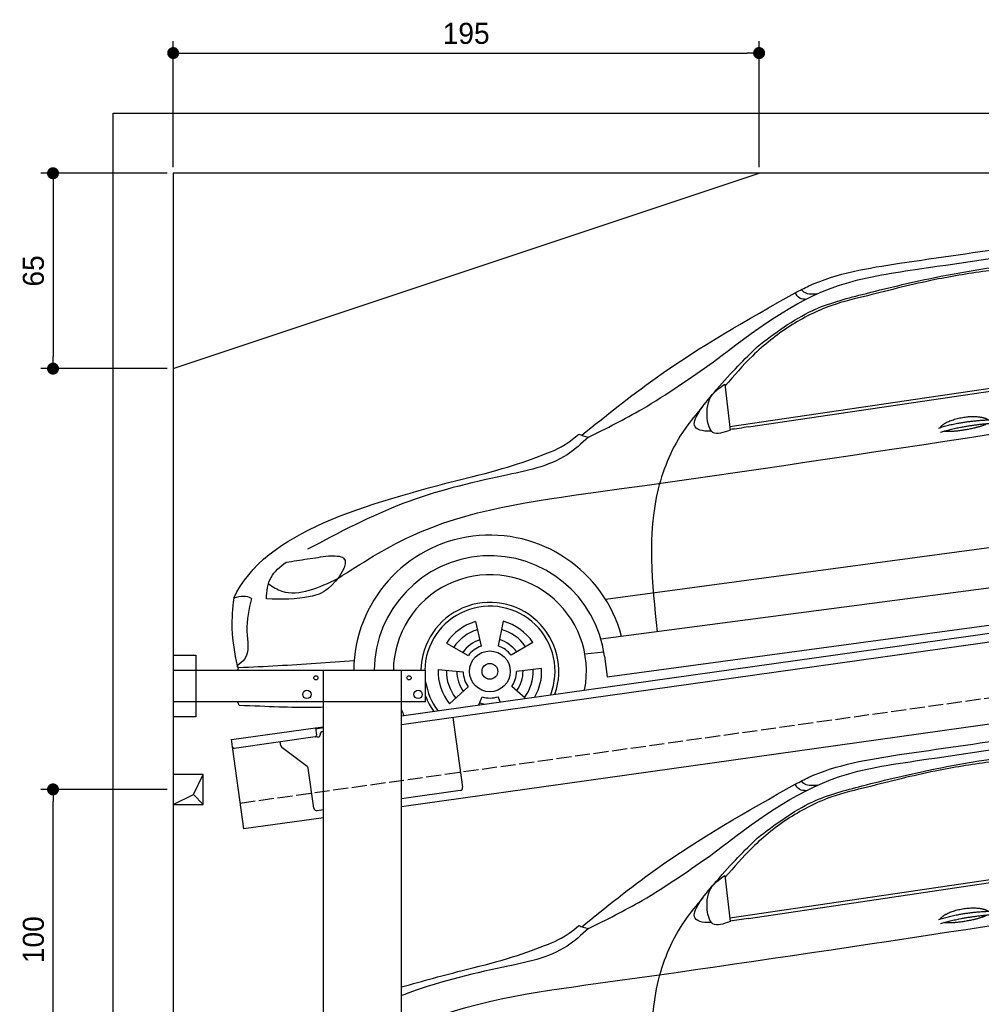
# Model space of a CAD drawing. Extents: x -511 to 5890, y -540 to 5211.
# Tile 2 of 4: x -511 to 2690, y 1935 to 5211. Entities that reach past the tile are written whole.
import ezdxf

# ---------------------------------------------------------------- set-up
doc = ezdxf.new("R2010")
doc.units = 0
doc.header["$LTSCALE"] = 10
doc.header["$MEASUREMENT"] = 0
doc.linetypes.add('GEN3', pattern=[6.25, 5, -1.25])
doc.layers.get('0').update_dxf_attribs({"linetype": 'CONTINUOUS'})
doc.layers.get('DEFPOINTS').update_dxf_attribs({"linetype": 'CONTINUOUS'})
for name, color, linetype in [('3', 6, 'GEN3'), ('AM_5', 3, 'CONTINUOUS'), ('BREAKTHROUGH', 1, 'CONTINUOUS'), ('CAR', 1, 'CONTINUOUS')]:
    doc.layers.add(name, color=color, linetype=linetype)
doc.dimstyles.new('KLAUS_DXF', dxfattribs={"dimscale": 20, "dimtxt": 3.5, "dimasz": 2, "dimexe": 2, "dimexo": 1, "dimgap": 1.5, "dimtad": 1, "dimlfac": 0.1, "dimdsep": 46, "dimtxsty": 'STANDARD', "dimblk": 'DOT', "dimcen": 2, "dimclrd": 256, "dimclre": 256, "dimclrt": 2, "dimadec": 0, "dimazin": 0, "dimtfac": 1, "dimtmove": 2, "dimatfit": 3, "dimfxl": 1, "dimtolj": 1, "dimarcsym": 0})

# ---------------------------------------------------------------- blocks, each defined once
blk = doc.blocks.new('_DOT')
at = {"color": 0, "linetype": 'ByBlock'}
blk.add_line((-0.5, 0), (-1, 0), dxfattribs=at)
at = {"color": 0, "linetype": 'ByBlock', "const_width": 0.5}
blk.add_lwpolyline([(-0.25, 0, 1), (0.25, 0, 1)], format="xyb", close=True, dxfattribs=at)
blk = doc.blocks.new('*D7')
at = {"layer": 'AM_5', "lineweight": -2, "transparency": 16777216}
for p, q in [((0, 4720), (0, 5140)), ((1950, 4720), (1950, 5140)), ((40, 5100), (1910, 5100))]:
    blk.add_line(p, q, dxfattribs=at)
at = {"layer": 'DEFPOINTS', "color": 0, "transparency": 16777216}
for p in [(1950, 5100), (0, 4700), (1950, 4700)]:
    blk.add_point(p, dxfattribs=at)
at = {"layer": 'AM_5', "lineweight": -2, "transparency": 16777216, "xscale": 40, "yscale": 40, "zscale": 40, "rotation": 180}
blk.add_blockref('_DOT', (0, 5100), dxfattribs=at)
at = {"layer": 'AM_5', "lineweight": -2, "transparency": 16777216, "xscale": 40, "yscale": 40, "zscale": 40}
blk.add_blockref('_DOT', (1950, 5100), dxfattribs=at)
at = {"layer": 'AM_5', "color": 2, "transparency": 16777216, "insert": (975, 5165), "char_height": 70, "attachment_point": 5}
blk.add_mtext('\\A1;195', dxfattribs=at)
blk = doc.blocks.new('*D4')
at = {"layer": 'AM_5', "lineweight": -2, "transparency": 16777216}
for p, q in [((-20, 4700), (-440, 4700)), ((-400, 4660), (-400, 4090)), ((-20, 4050), (-440, 4050))]:
    blk.add_line(p, q, dxfattribs=at)
at = {"layer": 'DEFPOINTS', "color": 0, "transparency": 16777216}
for p in [(0, 4700), (-400, 4050), (0, 4050)]:
    blk.add_point(p, dxfattribs=at)
at = {"layer": 'AM_5', "lineweight": -2, "transparency": 16777216, "xscale": 40, "yscale": 40, "zscale": 40}
for p, rotation in [((-400, 4700), 90), ((-400, 4050), 270)]:
    blk.add_blockref('_DOT', p, dxfattribs=dict(at, rotation=rotation))
at = {"layer": 'AM_5', "color": 2, "transparency": 16777216, "insert": (-465, 4375), "char_height": 70, "attachment_point": 5, "rotation": 90}
blk.add_mtext('\\A1;65', dxfattribs=at)
blk = doc.blocks.new('*D6')
at = {"layer": 'AM_5', "lineweight": -2, "transparency": 16777216}
for p, q in [((-20, 2650), (-440, 2650)), ((-400, 1690), (-400, 2610)), ((5280, 1650), (-440, 1650))]:
    blk.add_line(p, q, dxfattribs=at)
at = {"layer": 'DEFPOINTS', "color": 0, "transparency": 16777216}
for p in [(-400, 2650), (0, 2650), (5300, 1650)]:
    blk.add_point(p, dxfattribs=at)
at = {"layer": 'AM_5', "lineweight": -2, "transparency": 16777216, "xscale": 40, "yscale": 40, "zscale": 40}
for p, rotation in [((-400, 2650), 90), ((-400, 1650), 270)]:
    blk.add_blockref('_DOT', p, dxfattribs=dict(at, rotation=rotation))
at = {"layer": 'AM_5', "color": 2, "transparency": 16777216, "insert": (-465, 2150), "char_height": 70, "attachment_point": 5, "rotation": 90}
blk.add_mtext('\\A1;100', dxfattribs=at)
blk = doc.blocks.new('Car_K')
at = {"layer": 'CAR'}
for p, q in [((4395.3, 2725.6), (6371, 3016)), ((4457.7, 2723.8), (6379.4, 3009)), ((4379.1, 2866.5), (4396.7, 2713.3)), ((3981.4, 2150.9), (5902.5, 2408.8)), ((5954.6, 2278.4), (3966.6, 2017.9)), ((3987.9, 1892.3), (5969.5, 2160.9)), ((3549.7, 2076.4), (3568.1, 1994.6)), ((3641.8, 2077.1), (3624.8, 1995)), ((3452.6, 2004.6), (3525.4, 1963)), ((3740.1, 2007), (3667.9, 1964.2)), ((3913.1, 1968.5), (3976.3, 1975.6)), ((3978.5, 1961.3), (3987.9, 1892.3)), ((3424.8, 1916.8), (3508.3, 1908.9)), ((3769.3, 1919.6), (3685.9, 1910.4)), ((3463.1, 1802.2), (3525.1, 1858.6)), ((3714.2, 1820.9), (3669.9, 1859.8)), ((3559.9, 1799.2), (3571.3, 1825.7)), ((3631.9, 1809.3), (3624.3, 1826.1))]:
    blk.add_line(p, q, dxfattribs=at)
for radius in [67.9, 26.2]:
    blk.add_circle((3597.1, 1910.6), radius, dxfattribs=at)
for radius, start, end in [(453.2, 14.86, 179.5503), (384.7, 7.5734, 179.4702), (321.3, 348.8956, 179.3656), (229.5, 340.7371, 179.1121), (216.8, 338.9836, 179.0598), (172.4, 105.9643, 146.9655), (172.4, 33.9643, 74.9655), (144.5, 106.605, 146.3248), (144.5, 34.605, 74.3248), (110.3, 107.8341, 145.0957), (110.3, 35.8341, 73.0957), (88.8, 109.097, 143.8328), (88.8, 37.097, 71.8328), (172.4, 177.9643, 218.9655), (144.5, 178.605, 218.3248), (110.3, 179.8341, 217.0957), (88.8, 181.097, 215.8328), (88.8, 325.097, 359.8328), (110.3, 323.8341, 1.0957), (144.5, 322.605, 2.3248), (172.4, 330.4173, 2.9655), (216.8, 189.363, 217.0164), (229.5, 201.2851, 215.2629), (110.3, 251.8341, 260.346), (88.8, 253.097, 287.8328), (321.3, 203.8286, 207.1044)]:
    blk.add_arc((3597.1, 1910.6), radius, start, end, dxfattribs=at)
for points, degree, knots in [([(4960.4, 3268.4), (5220.3, 3306.4), (5747.3, 3383.4), (6478.6, 3434.2), (6859.6, 3211.3), (7001.7, 3128.2)], 3, [0, 0, 0, 0, 795.09308, 1612.404872, 2098.463299, 2098.463299, 2098.463299, 2098.463299]), ([(4341, 2940.3), (4474.3, 3042.3), (4677, 3197.5), (5124.5, 3264.4), (5403, 3304.4), (5597.3, 3332.3)], 3, [0, 0, 0, 0, 491.496147, 747.712732, 1339.159351, 1339.159351, 1339.159351, 1339.159351]), ([(4486.6, 2990.7), (4545.8, 3035.8), (4651.4, 3116.2), (4859.3, 3171.2), (5126.1, 3235.8), (5464.3, 3284.2), (5722.9, 3301), (5845.3, 3309)], 3, [0, 0, 0, 0, 220.805775, 393.417908, 637.451139, 1046.907631, 1414.974246, 1414.974246, 1414.974246, 1414.974246]), ([(4613.5, 3170.2), (4628.6, 3178.1), (4735.8, 3233.7), (4856.6, 3252.4), (4960.4, 3268.4)], 3, [0, 0, 0, 0, 51.147071, 361.60585, 361.60585, 361.60585, 361.60585]), ([(5333.6, 3253.4), (5308.7, 3250.3), (5223.6, 3239.4), (5062.6, 3213.6), (4929, 3179.4), (4854.3, 3160.3)], 3, [96.627312, 96.627312, 96.627312, 96.627312, 171.985535, 353.964722, 585.294651, 585.294651, 585.294651, 585.294651]), ([(4687.2, 3166.4), (4672.1, 3165), (4651.3, 3163.1), (4637, 3176.9), (4633.1, 3180.6)], 3, [0, 0, 0, 0, 42.119667, 57.904128, 57.904128, 57.904128, 57.904128]), ([(3903, 2696.1), (3983.1, 2760.8), (4205.2, 2940.2), (4454.2, 3080.5), (4613.5, 3170.2)], 3, [0, 0, 0, 0, 308.510954, 855.342049, 855.342049, 855.342049, 855.342049]), ([(4854.3, 3160.3), (4814, 3150.9), (4723.1, 3129.7), (4591.5, 3062.5), (4473.7, 2968.4), (4409.3, 2894.3), (4379.8, 2860.3)], 3, [0, 0, 0, 0, 123.949889, 279.082644, 438.516219, 573.303533, 573.303533, 573.303533, 573.303533]), ([(4649.4, 3148.3), (4641.9, 3148.7), (4626.1, 3149.7), (4617.8, 3163.2), (4613.5, 3170.2)], 3, [0, 0, 0, 0, 21.231322, 44.529597, 44.529597, 44.529597, 44.529597]), ([(4334.6, 2709.5), (4303.1, 2709), (4246, 2721.6), (4373.6, 2878.3), (4444.9, 2949.2), (4486.6, 2990.7)], 3, [93.12531, 93.12531, 93.12531, 93.12531, 180.032421, 319.648401, 516.477642, 516.477642, 516.477642, 516.477642]), ([(3925.1, 2689.5), (3985.3, 2719.6), (4130.6, 2792), (4263.3, 2885.5), (4341, 2940.3)], 3, [0, 0, 0, 0, 201.651658, 486.269195, 486.269195, 486.269195, 486.269195]), ([(3091.3, 2219.7), (3169.4, 2269.8), (3429.6, 2436.6), (4576, 2588.6), (5593.2, 2750.5), (6400, 2878.8)], 3, [0, 0, 0, 0, 276.230985, 920.854723, 3391.651354, 3391.651354, 3391.651354, 3391.651354]), ([(4396.7, 2713.3), (4374.8, 2705), (4333.8, 2689.5), (4314.2, 2765.6), (4325.9, 2829.2), (4364, 2855.9), (4379.1, 2866.5)], 3, [0, 0, 0, 0, 57.694639, 108.12902, 189.778781, 243.319174, 243.319174, 243.319174, 243.319174]), ([(4306.1, 2792.5), (4285.2, 2767.8), (4217.5, 2687.7), (4111.2, 2437.6), (4136.6, 2203.3), (4154, 2042.4)], 3, [0, 0, 0, 0, 97.223262, 314.251894, 789.804407, 789.804407, 789.804407, 789.804407]), ([(5096.6, 2721.7), (5100.1, 2730), (5124.3, 2747.3), (5178.1, 2764.2), (5225, 2761.1), (5250, 2752.2), (5255.3, 2747.7), (5255.6, 2747.5)], 5, [0.0314681, 0.0314681, 0.0314681, 0.0314681, 0.0314681, 0.0314681, 0.300106, 0.500106, 0.5095952, 0.5095952, 0.5095952, 0.5095952, 0.5095952, 0.5095952]), ([(5252.3, 2734.9), (5248.8, 2732.7), (5232.1, 2724.4), (5198.9, 2715.8), (5152.6, 2708), (5121.2, 2707.1), (5107.9, 2709.7)], 5, [0.6133618, 0.6133618, 0.6133618, 0.6133618, 0.6133618, 0.6133618, 0.700106, 0.9252293, 0.9252293, 0.9252293, 0.9252293, 0.9252293, 0.9252293]), ([(3925.1, 2689.5), (3902.2, 2668.7), (3824, 2597.3), (3599.7, 2554.9), (3303.2, 2482.1), (3095.7, 2372.5), (2990.2, 2316.7)], 3, [0, 0, 0, 0, 91.933634, 314.390135, 658.38076, 1014.064836, 1014.064836, 1014.064836, 1014.064836]), ([(3518, 2553.7), (3639.3, 2581.7), (3745, 2618.4), (3845.3, 2659.5), (3893, 2699.8)], 3, [0, 0, 0, 0, 247.321337, 334.292188, 334.292188, 334.292188, 334.292188]), ([(3893.1, 2699.9), (3897.9, 2698), (3908.5, 2693.9), (3919.4, 2691.2), (3925.3, 2689.7)], 3, [0, 0, 0, 0, 15.568021, 33.841736, 33.841736, 33.841736, 33.841736]), ([(3059.7, 2295), (3080.3, 2295.1), (3147.5, 2295.6), (3072, 2180.9), (2975.7, 2149), (2903.4, 2150.4), (2853.2, 2151.3)], 3, [0, 0, 0, 0, 50.979532, 165.98642, 230.339947, 376.301558, 376.301558, 376.301558, 376.301558]), ([(2919.1, 2273.7), (2943, 2277.4), (2989.8, 2284.7), (3036.7, 2291.6), (3059.7, 2295)], 3, [0, 0, 0, 0, 72.340016, 142.14612, 142.14612, 142.14612, 142.14612]), ([(2853.2, 2151.3), (2855.3, 2177), (2859.4, 2227.5), (2899.4, 2258.5), (2919.1, 2273.7)], 3, [0, 0, 0, 0, 73.589328, 144.916366, 144.916366, 144.916366, 144.916366]), ([(2860.2, 2201.5), (2874.7, 2192), (2914.8, 2165.3), (3002.7, 2177.2), (3060.5, 2204.9), (3091.3, 2219.7)], 3, [0, 0, 0, 0, 50.87875, 141.728856, 245.043202, 245.043202, 245.043202, 245.043202]), ([(2744.5, 2154.1), (2741.1, 2120.1), (2733.4, 2044.6), (2747.7, 1970), (2755.6, 1929)], 3, [0, 0, 0, 0, 101.994894, 226.406314, 226.406314, 226.406314, 226.406314]), ([(2803.8, 2152.6), (2795.3, 2117.7), (2779.6, 2053.5), (2801, 1961.9), (2765.2, 1935.9), (2755.6, 1929)], 3, [0, 0, 0, 0, 109.791406, 202.46401, 236.378188, 236.378188, 236.378188, 236.378188]), ([(3145.3, 1945.7), (3060.6, 1939.5), (2932.6, 1930.2), (2804.5, 1924.3), (2761, 1922.3)], 3, [0, 0, 0, 0, 254.53565, 384.934637, 384.934637, 384.934637, 384.934637]), ([(3043.2, 1790.9), (3031.6, 1790.6), (2945.8, 1788.9), (2860.9, 1793.2), (2762.4, 1796.9)], 3, [250.354392, 250.354392, 250.354392, 250.354392, 285.458466, 509.835857, 509.835857, 509.835857, 509.835857])]:
    blk.add_open_spline(points, degree=degree, knots=knots, dxfattribs=at)
for points, degree in [([(4457.7, 2723.8), (4436.9, 2720.6), (4416.2, 2717.4), (4396.5, 2714.9)], 3), ([(5090.7, 2719.8), (5164, 2744.5), (5270.4, 2748.1)], 2), ([(5097.2, 2706.5), (5169.3, 2728.8), (5269.6, 2736.4)], 2), ([(2744.5, 2154.1), (2850, 2378.9), (3184, 2466.3), (3518, 2553.7)], 3), ([(2803.8, 2152.6), (2787.9, 2162.9), (2767.7, 2161.4), (2744.5, 2154.1)], 3), ([(2761, 1922.3), (2759.2, 1924.6), (2757.3, 1926.8), (2755.6, 1929)], 3), ([(2757.6, 1914.2), (2758.7, 1916.9), (2759.9, 1919.6), (2761, 1922.3)], 3), ([(2762.4, 1796.9), (2760.8, 1801), (2759.2, 1805.1), (2757.7, 1809.2)], 3)]:
    blk.add_open_spline(points, degree=degree, dxfattribs=at)
blk = doc.blocks.new('Car_K_EG')
at = {"layer": 'CAR'}
for p, q in [((4395.3, 2725.6), (6007.9, 2962.6)), ((4457.7, 2723.8), (6007.9, 2953.9)), ((4379.1, 2866.5), (4396.7, 2713.3))]:
    blk.add_line(p, q, dxfattribs=at)
for points, degree, knots in [([(4960.4, 3268.4), (5220.3, 3306.4), (5563.4, 3356.6), (5921.3, 3390.6), (6007.9, 3395.2)], 3, [0, 0, 0, 0, 795.09308, 1049.747279, 1049.747279, 1049.747279, 1049.747279]), ([(4341, 2940.3), (4474.3, 3042.3), (4677, 3197.5), (5124.5, 3264.4), (5403, 3304.4), (5597.3, 3332.3)], 3, [0, 0, 0, 0, 491.496147, 747.712732, 1339.159351, 1339.159351, 1339.159351, 1339.159351]), ([(4486.6, 2990.7), (4545.8, 3035.8), (4651.4, 3116.2), (4859.3, 3171.2), (5126.1, 3235.8), (5464.3, 3284.2), (5722.9, 3301), (5845.3, 3309)], 3, [0, 0, 0, 0, 220.805775, 393.417908, 637.451139, 1046.907631, 1414.974246, 1414.974246, 1414.974246, 1414.974246]), ([(4613.5, 3170.2), (4628.6, 3178.1), (4735.8, 3233.7), (4856.6, 3252.4), (4960.4, 3268.4)], 3, [0, 0, 0, 0, 51.147071, 361.60585, 361.60585, 361.60585, 361.60585]), ([(5333.6, 3253.4), (5308.7, 3250.3), (5223.6, 3239.4), (5062.6, 3213.6), (4929, 3179.4), (4854.3, 3160.3)], 3, [96.627312, 96.627312, 96.627312, 96.627312, 171.985535, 353.964722, 585.294651, 585.294651, 585.294651, 585.294651]), ([(4687.2, 3166.4), (4672.1, 3165), (4651.3, 3163.1), (4637, 3176.9), (4633.1, 3180.6)], 3, [0, 0, 0, 0, 42.119667, 57.904128, 57.904128, 57.904128, 57.904128]), ([(3903, 2696.1), (3983.1, 2760.8), (4205.2, 2940.2), (4454.2, 3080.5), (4613.5, 3170.2)], 3, [0, 0, 0, 0, 308.510954, 855.342049, 855.342049, 855.342049, 855.342049]), ([(4854.3, 3160.3), (4814, 3150.9), (4723.1, 3129.7), (4591.5, 3062.5), (4473.7, 2968.4), (4409.3, 2894.3), (4379.8, 2860.3)], 3, [0, 0, 0, 0, 123.949889, 279.082644, 438.516219, 573.303533, 573.303533, 573.303533, 573.303533]), ([(4649.4, 3148.3), (4641.9, 3148.7), (4626.1, 3149.7), (4617.8, 3163.2), (4613.5, 3170.2)], 3, [0, 0, 0, 0, 21.231322, 44.529597, 44.529597, 44.529597, 44.529597]), ([(4334.6, 2709.5), (4303.1, 2709), (4246, 2721.6), (4373.6, 2878.3), (4444.9, 2949.2), (4486.6, 2990.7)], 3, [93.12531, 93.12531, 93.12531, 93.12531, 180.032421, 319.648401, 516.477642, 516.477642, 516.477642, 516.477642]), ([(3925.1, 2689.5), (3985.3, 2719.6), (4130.6, 2792), (4263.3, 2885.5), (4341, 2940.3)], 3, [0, 0, 0, 0, 201.651658, 486.269195, 486.269195, 486.269195, 486.269195]), ([(4396.7, 2713.3), (4374.8, 2705), (4333.8, 2689.5), (4314.2, 2765.6), (4325.9, 2829.2), (4364, 2855.9), (4379.1, 2866.5)], 3, [0, 0, 0, 0, 57.694639, 108.12902, 189.778781, 243.319174, 243.319174, 243.319174, 243.319174]), ([(3303.2, 2345.4), (3312.1, 2349.9), (3512.8, 2447.6), (4440.7, 2570.7), (5331.3, 2709.3), (6007.9, 2816.5)], 3, [246.037501, 246.037501, 246.037501, 246.037501, 276.230985, 920.854723, 2991.448563, 2991.448563, 2991.448563, 2991.448563]), ([(4306.1, 2792.5), (4285.2, 2767.8), (4217.5, 2687.7), (4111.2, 2437.6), (4136.6, 2203.3), (4154, 2042.4)], 3, [0, 0, 0, 0, 97.223262, 314.251894, 789.804407, 789.804407, 789.804407, 789.804407]), ([(5096.6, 2721.7), (5100.1, 2730), (5124.3, 2747.3), (5178.1, 2764.2), (5225, 2761.1), (5250, 2752.2), (5255.3, 2747.7), (5255.6, 2747.5)], 5, [0.0314681, 0.0314681, 0.0314681, 0.0314681, 0.0314681, 0.0314681, 0.300106, 0.500106, 0.5095952, 0.5095952, 0.5095952, 0.5095952, 0.5095952, 0.5095952]), ([(5252.3, 2734.9), (5248.8, 2732.7), (5232.1, 2724.4), (5198.9, 2715.8), (5152.6, 2708), (5121.2, 2707.1), (5107.9, 2709.7)], 5, [0.6133618, 0.6133618, 0.6133618, 0.6133618, 0.6133618, 0.6133618, 0.700106, 0.9252293, 0.9252293, 0.9252293, 0.9252293, 0.9252293, 0.9252293]), ([(3925.1, 2689.5), (3902.2, 2668.7), (3824, 2597.3), (3599.7, 2554.9), (3414.8, 2509.5), (3305.8, 2467.8), (3303.2, 2466.8)], 3, [0, 0, 0, 0, 91.933634, 314.390135, 658.38076, 667.059547, 667.059547, 667.059547, 667.059547]), ([(3518, 2553.7), (3639.3, 2581.7), (3745, 2618.4), (3845.3, 2659.5), (3893, 2699.8)], 3, [0, 0, 0, 0, 247.321337, 334.292188, 334.292188, 334.292188, 334.292188]), ([(3893.1, 2699.9), (3897.9, 2698), (3908.5, 2693.9), (3919.4, 2691.2), (3925.3, 2689.7)], 3, [0, 0, 0, 0, 15.568021, 33.841736, 33.841736, 33.841736, 33.841736])]:
    blk.add_open_spline(points, degree=degree, knots=knots, dxfattribs=at)
for points, degree in [([(4457.7, 2723.8), (4436.9, 2720.6), (4416.2, 2717.4), (4396.5, 2714.9)], 3), ([(5090.7, 2719.8), (5164, 2744.5), (5270.4, 2748.1)], 2), ([(5097.2, 2706.5), (5169.3, 2728.8), (5269.6, 2736.4)], 2), ([(3303.2, 2495.5), (3373.2, 2515.8), (3445.6, 2534.7), (3518, 2553.7)], 3)]:
    blk.add_open_spline(points, degree=degree, dxfattribs=at)

msp = doc.modelspace()

# ---------------------------------------------------------------- linework, layer by layer
for p, q in [((-199.991, 4900), (5499.993, 4900)), ((-199.991, -250), (-199.991, 4900)), ((5300, 4700), (0, 4700)), ((0, 4700), (0, 0)), ((0, 4050), (1950, 4700)), ((760, 2895.181), (3238.84, 3243.559)), ((3245.986, 3214.269), (760, 2864.886)), ((0, 3096.226), (75, 3096.226)), ((75, 3096.226), (75, 2891.226)), ((0, 3046.226), (840, 3046.226)), ((500, 1676.226), (500, 3046.226)), ((760, 6.226), (760, 3046.226)), ((840, 2941.226), (840, 3046.226)), ((3464.724, 2972.357), (760, 2592.233)), ((840, 2941.226), (0, 2941.226)), ((75, 2891.226), (0, 2891.226)), ((930.739, 2888.882), (963.305, 2657.159)), ((193.765, 2815.602), (473.516, 2854.919)), ((473.516, 2854.919), (500, 2858.641)), ((473.516, 2854.919), (476.995, 2830.162)), ((500, 2854.601), (474.073, 2850.957)), ((472.74, 2824.515), (202.892, 2786.59)), ((480.306, 2824.568), (485.257, 2825.264)), ((489.513, 2830.911), (489.374, 2831.901)), ((497.885, 2843.196), (500, 2843.493)), ((235.517, 2518.522), (193.765, 2815.602)), ((358.034, 2796.419), (356.383, 2808.162)), ((445.657, 2726.723), (361.918, 2789.825)), ((468.171, 2587.573), (449.542, 2720.128)), ((954.794, 2645.865), (760, 2618.488)), ((500, 2555.692), (235.517, 2518.522)), ((500, 2581.948), (479.466, 2579.062))]:
    msp.add_line(p, q)
for centre, radius in [((475, 3021.226), 7), ((785, 3021.226), 7), ((445, 2966.226), 14), ((815, 2966.226), 14)]:
    msp.add_circle(centre, radius)
for centre, radius, start, end in [((472.044, 2829.466), 5, 278, 8), ((479.61, 2829.519), 5, 221.236717, 278), ((484.561, 2830.215), 5, 278, 8), ((499.276, 2833.293), 10, 98, 188), ((202.196, 2791.541), 5, 188, 278), ((367.936, 2797.811), 10, 188, 233), ((439.64, 2718.734), 10, 8, 53), ((953.403, 2655.768), 10, 278, 8), ((478.074, 2588.965), 10, 188, 278)]:
    msp.add_arc(centre, radius, start, end)
at = {"layer": '3'}
msp.add_line((223.409, 2604.675), (5230.817, 3308.42), dxfattribs=at)
at = {"layer": 'BREAKTHROUGH'}
for p, q in [((67.373, 2632.953), (100, 2700)), ((0, 2600), (67.373, 2632.953)), ((67.154, 2632.846), (100, 2600))]:
    msp.add_line(p, q, dxfattribs=at)
msp.add_lwpolyline([(100, 2700), (0, 2700), (0, 2600), (100, 2600)], close=True, dxfattribs=at)

# ---------------------------------------------------------------- block references
at = {"layer": 'CAR'}
for name, p in [('Car_K', (-2543.157, 1132.202)), ('Car_K_EG', (-2543.157, -502.798))]:
    msp.add_blockref(name, p, dxfattribs=at)

# ---------------------------------------------------------------- dimensions: what is measured, and where the dimension line sits
at = {"layer": 'AM_5'}
dim = msp.add_linear_dim(base=(1950, 5100), p1=(0, 4700), p2=(1950, 4700), dimstyle='KLAUS_DXF', override={"dimtzin": 7}, dxfattribs=at)
dim.commit()
dim.dimension.update_dxf_attribs({"geometry": '*D7', "text_midpoint": (975, 5165)})
for base, p1, p2, override, picture, middle in [((-399.991, 4050), (0, 4700), (0, 4050), {"dimtol": 0, "dimlim": 0, "dimtp": 0, "dimtm": 0, "dimtfac": 1, "dimtdec": 2, "dimtolj": 1, "dimtzin": 7}, '*D4', (-464.991, 4375)), ((-399.991, 2650), (5300, 1650), (0, 2650), {"dimpost": '', "dimtol": 0, "dimlim": 0, "dimtp": 0, "dimtm": 0, "dimtfac": 1, "dimtdec": 2, "dimtolj": 1, "dimtzin": 7}, '*D6', (-464.991, 2150))]:
    dim = msp.add_linear_dim(base=base, p1=p1, p2=p2, angle=90, dimstyle='KLAUS_DXF', override=override, dxfattribs=at)
    dim.commit()
    dim.dimension.update_dxf_attribs({"geometry": picture, "text_midpoint": middle})

doc.saveas('drawing.dxf')
